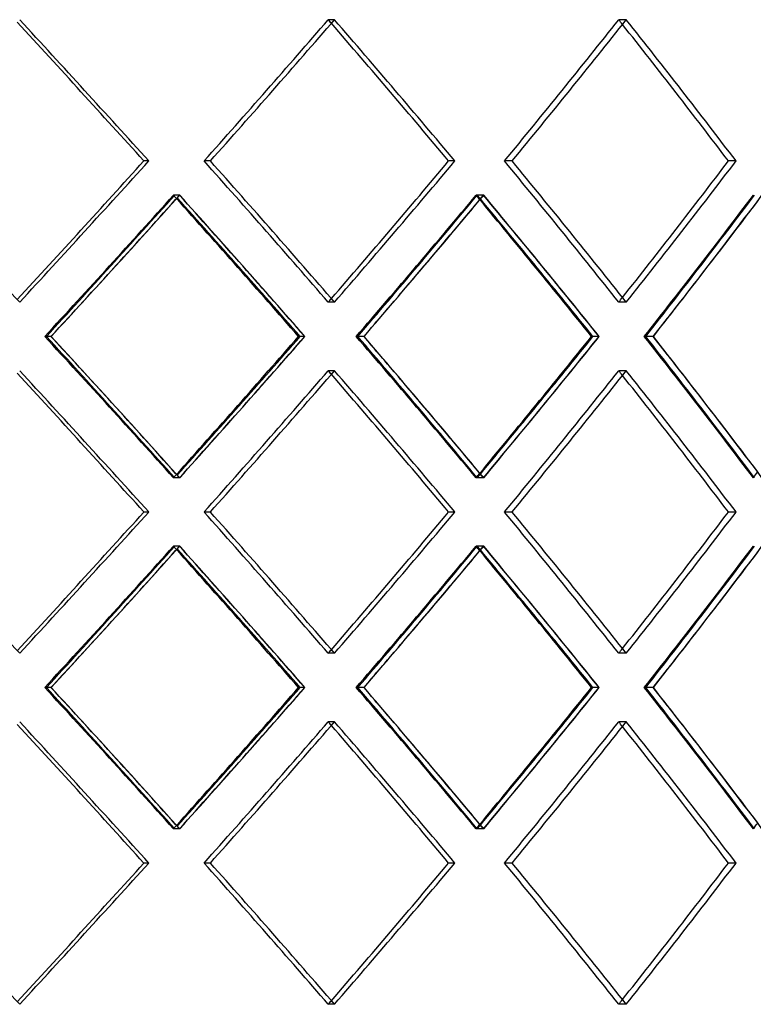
# Model space of a CAD drawing. Header units: millimetres. Extents: x -790 to 790, y -515 to 698.
# Tile 7 of 9: x 206 to 353, y -36 to 161. Entities that reach past the tile are written whole.
import ezdxf

# ---------------------------------------------------------------- set-up
doc = ezdxf.new("R2010")
doc.units = ezdxf.units.MM
doc.layers.add('HIDDEN', color=7, linetype='Continuous')
doc.layers.add('THICK', color=7, linetype='Continuous')

msp = doc.modelspace()

# ---------------------------------------------------------------- linework, layer by layer
at = {"layer": 'HIDDEN'}
for p, q in [((268.75, 160.64), (267.5, 160.64)), ((268.75, 160.64), (267.5, 160.64)), ((327.21, 160.64), (325.69, 160.64)), ((327.21, 160.64), (325.69, 160.64)), ((231.53, 132.37), (230.57, 132.37)), ((243.89, 132.37), (242.64, 132.37)), ((243.89, 132.37), (242.64, 132.37)), ((292.87, 132.37), (291.62, 132.37)), ((304.32, 132.37), (302.8, 132.37)), ((304.32, 132.37), (302.8, 132.37)), ((349.19, 132.37), (347.67, 132.37)), ((237.75, 125.51), (236.5, 125.51)), ((237.71, 125.51), (236.75, 125.51)), ((298.64, 125.51), (297.11, 125.51)), ((298.6, 125.51), (297.35, 125.51)), ((268.75, 104.09), (267.5, 104.09)), ((268.75, 104.09), (267.5, 104.09)), ((327.21, 104.09), (325.69, 104.09)), ((327.21, 104.09), (325.69, 104.09)), ((211.96, 97.23), (210.7, 97.23)), ((212.01, 97.23), (211.05, 97.23)), ((262.79, 97.23), (261.54, 97.23)), ((274.62, 97.23), (273.08, 97.23)), ((274.67, 97.23), (273.41, 97.23)), ((321.74, 97.23), (320.22, 97.23)), ((332.58, 97.23), (330.8, 97.23)), ((332.62, 97.23), (331.1, 97.23)), ((268.75, 90.38), (267.5, 90.38)), ((268.75, 90.38), (267.5, 90.38)), ((327.21, 90.38), (325.69, 90.38)), ((327.21, 90.38), (325.69, 90.38)), ((237.75, 68.96), (236.5, 68.96)), ((237.71, 68.96), (236.75, 68.96)), ((298.64, 68.96), (297.11, 68.96)), ((298.6, 68.96), (297.35, 68.96)), ((231.53, 62.1), (230.57, 62.1)), ((243.89, 62.1), (242.64, 62.1)), ((243.89, 62.1), (242.64, 62.1)), ((292.87, 62.1), (291.62, 62.1)), ((304.32, 62.1), (302.8, 62.1)), ((304.32, 62.1), (302.8, 62.1)), ((349.19, 62.1), (347.67, 62.1)), ((237.75, 55.24), (236.5, 55.24)), ((237.71, 55.24), (236.75, 55.24)), ((298.64, 55.24), (297.11, 55.24)), ((298.6, 55.24), (297.35, 55.24)), ((268.75, 33.82), (267.5, 33.82)), ((268.75, 33.82), (267.5, 33.82)), ((327.21, 33.82), (325.69, 33.82)), ((327.21, 33.82), (325.69, 33.82)), ((211.96, 26.97), (210.7, 26.97)), ((212.01, 26.97), (211.05, 26.97)), ((262.79, 26.97), (261.54, 26.97)), ((274.62, 26.97), (273.08, 26.97)), ((274.67, 26.97), (273.41, 26.97)), ((321.74, 26.97), (320.22, 26.97)), ((332.58, 26.97), (330.8, 26.97)), ((332.62, 26.97), (331.1, 26.97)), ((268.75, 20.11), (267.5, 20.11)), ((268.75, 20.11), (267.5, 20.11)), ((327.21, 20.11), (325.69, 20.11)), ((327.21, 20.11), (325.69, 20.11)), ((237.75, -1.31), (236.5, -1.31)), ((237.71, -1.31), (236.75, -1.31)), ((298.64, -1.31), (297.11, -1.31)), ((298.6, -1.31), (297.35, -1.31)), ((231.53, -8.17), (230.57, -8.17)), ((243.89, -8.17), (242.64, -8.17)), ((243.89, -8.17), (242.64, -8.17)), ((292.87, -8.17), (291.62, -8.17)), ((304.32, -8.17), (302.8, -8.17)), ((304.32, -8.17), (302.8, -8.17)), ((349.19, -8.17), (347.67, -8.17)), ((268.75, -36.44), (267.5, -36.44)), ((268.75, -36.44), (267.5, -36.44)), ((327.21, -36.44), (325.69, -36.44)), ((327.21, -36.44), (325.69, -36.44))]:
    msp.add_line(p, q, dxfattribs=at)
for centre, major_axis, ratio, start_param, end_param in [((0, 160.64), (527.17, -527.17), 0.198912, 1.321812, 1.374447), ((0, 160.64), (516.77, 516.77), 0.267949, -1.361878, -1.308997), ((0, 160.64), (516.77, 516.77), 0.267949, -1.361878, -1.308997), ((0, 160.64), (516.77, -516.77), 0.267949, 1.307648, 1.308997), ((0, 160.64), (519.19, -519.19), 0.267949, 1.256362, 1.308997), ((0, 160.64), (506.61, 506.61), 0.339454, -1.296428, -1.243547), ((0, 160.64), (506.61, 506.61), 0.339454, -1.296428, -1.243547), ((0, 160.64), (506.61, -506.61), 0.339454, 1.241754, 1.243547), ((0, 160.64), (508.97, -508.97), 0.339454, 1.190913, 1.243547), ((0, 104.09), (527.17, 527.17), 0.198912, -1.374447, -1.321812), ((0, 104.09), (516.77, -516.77), 0.267949, 1.308997, 1.361878), ((0, 104.09), (516.77, -516.77), 0.267949, 1.308997, 1.361878), ((0, 104.09), (519.19, 519.19), 0.267949, -1.308997, -1.256362), ((0, 104.09), (506.61, -506.61), 0.339454, 1.243547, 1.296428), ((0, 104.09), (506.61, -506.61), 0.339454, 1.243547, 1.296428), ((0, 104.09), (508.97, 508.97), 0.339454, -1.243547, -1.190913), ((0, 160.64), (516.77, 516.77), 0.267949, -1.427802, -1.374714), ((0, 90.38), (524.72, 524.72), 0.198912, -1.361633, -1.30873), ((0, 90.38), (516.77, -516.77), 0.267949, 1.373448, 1.374714), ((0, 160.64), (519.19, 519.19), 0.267949, -1.375707, -1.374408), ((0, 90.38), (519.19, -519.19), 0.267949, 1.321751, 1.374408), ((0, 160.64), (506.61, 506.61), 0.339454, -1.362352, -1.309264), ((0, 90.38), (516.77, 516.77), 0.267949, -1.296183, -1.24328), ((0, 90.38), (506.61, -506.61), 0.339454, 1.307589, 1.309264), ((0, 160.64), (516.77, -516.77), 0.267949, 1.241872, 1.24328), ((0, 160.64), (508.97, 508.97), 0.339454, -1.310664, -1.308958), ((0, 90.38), (508.97, -508.97), 0.339454, 1.256302, 1.308958), ((0, 160.64), (494.28, 494.28), 0.414214, -1.296902, -1.243814), ((0, 90.38), (506.61, 506.61), 0.339454, -1.230733, -1.17783), ((0, 160.64), (519.19, 519.19), 0.267949, -1.427247, -1.408889), ((0, 160.64), (508.97, 508.97), 0.339454, -1.361797, -1.343439), ((0, 160.64), (496.59, 496.59), 0.414214, -1.296347, -1.277989), ((0, 104.09), (516.77, 516.77), 0.267949, -1.308997, -1.307648), ((0, 104.09), (506.61, 506.61), 0.339454, -1.243547, -1.241754), ((0, 33.82), (516.77, -516.77), 0.267949, 1.374714, 1.427802), ((0, 104.09), (524.72, -524.72), 0.198912, 1.30873, 1.361633), ((0, 33.82), (519.19, -519.19), 0.267949, 1.408889, 1.427247), ((0, 104.09), (519.19, 519.19), 0.267949, -1.374408, -1.321751), ((0, 33.82), (506.61, -506.61), 0.339454, 1.309264, 1.362352), ((0, 104.09), (516.77, -516.77), 0.267949, 1.24328, 1.296183), ((0, 33.82), (508.97, -508.97), 0.339454, 1.343439, 1.361797), ((0, 104.09), (508.97, 508.97), 0.339454, -1.308958, -1.256302), ((0, 33.82), (494.28, -494.28), 0.414214, 1.243814, 1.296902), ((0, 104.09), (506.61, -506.61), 0.339454, 1.17783, 1.230733), ((0, 33.82), (496.59, -496.59), 0.414214, 1.277989, 1.296347), ((0, 90.38), (527.17, -527.17), 0.198912, 1.321812, 1.374447), ((0, 90.38), (516.77, 516.77), 0.267949, -1.361878, -1.308997), ((0, 90.38), (516.77, 516.77), 0.267949, -1.361878, -1.308997), ((0, 90.38), (516.77, -516.77), 0.267949, 1.307648, 1.308997), ((0, 90.38), (519.19, -519.19), 0.267949, 1.256362, 1.308997), ((0, 90.38), (506.61, 506.61), 0.339454, -1.296428, -1.243547), ((0, 90.38), (506.61, 506.61), 0.339454, -1.296428, -1.243547), ((0, 90.38), (506.61, -506.61), 0.339454, 1.241754, 1.243547), ((0, 90.38), (508.97, -508.97), 0.339454, 1.190913, 1.243547), ((0, 104.09), (516.77, 516.77), 0.267949, -1.374714, -1.373448), ((0, 33.82), (519.19, -519.19), 0.267949, 1.374408, 1.375707), ((0, 104.09), (506.61, 506.61), 0.339454, -1.309264, -1.307589), ((0, 33.82), (516.77, 516.77), 0.267949, -1.24328, -1.241872), ((0, 33.82), (508.97, -508.97), 0.339454, 1.308958, 1.310664), ((0, 104.09), (494.28, 494.28), 0.414214, -1.243814, -1.241651), ((0, 33.82), (527.17, 527.17), 0.198912, -1.374447, -1.321812), ((0, 33.82), (516.77, -516.77), 0.267949, 1.308997, 1.361878), ((0, 33.82), (516.77, -516.77), 0.267949, 1.308997, 1.361878), ((0, 33.82), (519.19, 519.19), 0.267949, -1.308997, -1.256362), ((0, 33.82), (506.61, -506.61), 0.339454, 1.243547, 1.296428), ((0, 33.82), (506.61, -506.61), 0.339454, 1.243547, 1.296428), ((0, 33.82), (508.97, 508.97), 0.339454, -1.243547, -1.190913), ((0, 90.38), (516.77, 516.77), 0.267949, -1.427802, -1.374714), ((0, 20.11), (524.72, 524.72), 0.198912, -1.361633, -1.30873), ((0, 20.11), (516.77, -516.77), 0.267949, 1.373448, 1.374714), ((0, 90.38), (519.19, 519.19), 0.267949, -1.375707, -1.374408), ((0, 20.11), (519.19, -519.19), 0.267949, 1.321751, 1.374408), ((0, 90.38), (506.61, 506.61), 0.339454, -1.362352, -1.309264), ((0, 20.11), (516.77, 516.77), 0.267949, -1.296183, -1.24328), ((0, 20.11), (506.61, -506.61), 0.339454, 1.307589, 1.309264), ((0, 90.38), (516.77, -516.77), 0.267949, 1.241872, 1.24328), ((0, 90.38), (508.97, 508.97), 0.339454, -1.310664, -1.308958), ((0, 20.11), (508.97, -508.97), 0.339454, 1.256302, 1.308958), ((0, 90.38), (494.28, 494.28), 0.414214, -1.296902, -1.243814), ((0, 20.11), (506.61, 506.61), 0.339454, -1.230733, -1.17783), ((0, 90.38), (519.19, 519.19), 0.267949, -1.427247, -1.408889), ((0, 90.38), (508.97, 508.97), 0.339454, -1.361797, -1.343439), ((0, 90.38), (496.59, 496.59), 0.414214, -1.296347, -1.277989), ((0, 33.82), (516.77, 516.77), 0.267949, -1.308997, -1.307648), ((0, 33.82), (506.61, 506.61), 0.339454, -1.243547, -1.241754), ((0, -36.44), (516.77, -516.77), 0.267949, 1.374714, 1.427802), ((0, 33.82), (524.72, -524.72), 0.198912, 1.30873, 1.361633), ((0, -36.44), (519.19, -519.19), 0.267949, 1.408889, 1.427247), ((0, 33.82), (519.19, 519.19), 0.267949, -1.374408, -1.321751), ((0, -36.44), (506.61, -506.61), 0.339454, 1.309264, 1.362352), ((0, 33.82), (516.77, -516.77), 0.267949, 1.24328, 1.296183), ((0, -36.44), (508.97, -508.97), 0.339454, 1.343439, 1.361797), ((0, 33.82), (508.97, 508.97), 0.339454, -1.308958, -1.256302), ((0, -36.44), (494.28, -494.28), 0.414214, 1.243814, 1.296902), ((0, 33.82), (506.61, -506.61), 0.339454, 1.17783, 1.230733), ((0, -36.44), (496.59, -496.59), 0.414214, 1.277989, 1.296347), ((0, 20.11), (527.17, -527.17), 0.198912, 1.321812, 1.374447), ((0, 20.11), (516.77, 516.77), 0.267949, -1.361878, -1.308997), ((0, 20.11), (516.77, 516.77), 0.267949, -1.361878, -1.308997), ((0, 20.11), (516.77, -516.77), 0.267949, 1.307648, 1.308997), ((0, 20.11), (519.19, -519.19), 0.267949, 1.256362, 1.308997), ((0, 20.11), (506.61, 506.61), 0.339454, -1.296428, -1.243547), ((0, 20.11), (506.61, 506.61), 0.339454, -1.296428, -1.243547), ((0, 20.11), (506.61, -506.61), 0.339454, 1.241754, 1.243547), ((0, 20.11), (508.97, -508.97), 0.339454, 1.190913, 1.243547), ((0, 33.82), (516.77, 516.77), 0.267949, -1.374714, -1.373448), ((0, -36.44), (519.19, -519.19), 0.267949, 1.374408, 1.375707), ((0, 33.82), (506.61, 506.61), 0.339454, -1.309264, -1.307589), ((0, -36.44), (516.77, 516.77), 0.267949, -1.24328, -1.241872), ((0, -36.44), (508.97, -508.97), 0.339454, 1.308958, 1.310664), ((0, 33.82), (494.28, 494.28), 0.414214, -1.243814, -1.241651), ((0, -36.44), (527.17, 527.17), 0.198912, -1.374447, -1.321812), ((0, -36.44), (516.77, -516.77), 0.267949, 1.308997, 1.361878), ((0, -36.44), (516.77, -516.77), 0.267949, 1.308997, 1.361878), ((0, -36.44), (519.19, 519.19), 0.267949, -1.308997, -1.256362), ((0, -36.44), (506.61, -506.61), 0.339454, 1.243547, 1.296428), ((0, -36.44), (506.61, -506.61), 0.339454, 1.243547, 1.296428), ((0, -36.44), (508.97, 508.97), 0.339454, -1.243547, -1.190913), ((0, -36.44), (516.77, 516.77), 0.267949, -1.308997, -1.307648), ((0, -36.44), (506.61, 506.61), 0.339454, -1.243547, -1.241754)]:
    msp.add_ellipse(centre, major_axis=major_axis, ratio=ratio, start_param=start_param, end_param=end_param, dxfattribs=at)
at = {"layer": 'THICK'}
for p, q in [((231.53, 132.37), (230.57, 132.37)), ((292.87, 132.37), (291.62, 132.37)), ((349.19, 132.37), (347.67, 132.37)), ((262.84, 97.23), (261.88, 97.23)), ((321.79, 97.23), (320.53, 97.23)), ((231.53, 62.1), (230.57, 62.1)), ((292.87, 62.1), (291.62, 62.1)), ((349.19, 62.1), (347.67, 62.1)), ((262.84, 26.97), (261.88, 26.97)), ((321.79, 26.97), (320.53, 26.97)), ((231.53, -8.17), (230.57, -8.17)), ((292.87, -8.17), (291.62, -8.17)), ((349.19, -8.17), (347.67, -8.17))]:
    msp.add_line(p, q, dxfattribs=at)
for centre, major_axis, ratio, start_param, end_param in [((0, 160.64), (524.72, -524.72), 0.198912, 1.321566, 1.373479), ((0, 160.64), (527.17, -527.17), 0.198912, 1.321812, 1.374447), ((0, 160.64), (519.19, 519.19), 0.267949, -1.361631, -1.308997), ((0, 160.64), (516.77, -516.77), 0.267949, 1.256116, 1.307648), ((0, 160.64), (519.19, -519.19), 0.267949, 1.256362, 1.308997), ((0, 160.64), (508.97, 508.97), 0.339454, -1.296182, -1.243547), ((0, 160.64), (506.61, -506.61), 0.339454, 1.190666, 1.241754), ((0, 160.64), (508.97, -508.97), 0.339454, 1.190913, 1.243547), ((0, 104.09), (527.17, -527.17), 0.198912, 1.374447, 1.427081), ((0, 104.09), (524.72, 524.72), 0.198912, -1.373479, -1.321566), ((0, 104.09), (527.17, 527.17), 0.198912, -1.374447, -1.321812), ((0, 104.09), (519.19, -519.19), 0.267949, 1.308997, 1.361631), ((0, 104.09), (516.77, 516.77), 0.267949, -1.307648, -1.256116), ((0, 104.09), (519.19, 519.19), 0.267949, -1.308997, -1.256362), ((0, 104.09), (508.97, -508.97), 0.339454, 1.243547, 1.296182), ((0, 104.09), (506.61, 506.61), 0.339454, -1.241754, -1.190666), ((0, 104.09), (508.97, 508.97), 0.339454, -1.243547, -1.190913), ((0, 90.38), (527.17, 527.17), 0.198912, -1.361692, -1.309036), ((0, 160.64), (519.19, 519.19), 0.267949, -1.408889, -1.375707), ((0, 90.38), (516.77, -516.77), 0.267949, 1.321811, 1.373448), ((0, 160.64), (524.72, -524.72), 0.198912, 1.255642, 1.307731), ((0, 160.64), (527.17, -527.17), 0.198912, 1.256197, 1.309036), ((0, 90.38), (519.19, 519.19), 0.267949, -1.296242, -1.243586), ((0, 160.64), (508.97, 508.97), 0.339454, -1.343439, -1.310664), ((0, 90.38), (506.61, -506.61), 0.339454, 1.256361, 1.307589), ((0, 160.64), (516.77, -516.77), 0.267949, 1.190192, 1.241872), ((0, 160.64), (519.19, -519.19), 0.267949, 1.190747, 1.243586), ((0, 90.38), (508.97, 508.97), 0.339454, -1.230793, -1.178136), ((0, 160.64), (496.59, 496.59), 0.414214, -1.277989, -1.2457), ((0, 104.09), (527.17, -527.17), 0.198912, 1.309036, 1.361692), ((0, 104.09), (516.77, 516.77), 0.267949, -1.373448, -1.321811), ((0, 33.82), (524.72, 524.72), 0.198912, -1.307731, -1.255642), ((0, 33.82), (527.17, 527.17), 0.198912, -1.309036, -1.256197), ((0, 104.09), (519.19, -519.19), 0.267949, 1.243586, 1.296242), ((0, 104.09), (506.61, 506.61), 0.339454, -1.307589, -1.256361), ((0, 33.82), (516.77, 516.77), 0.267949, -1.241872, -1.190192), ((0, 33.82), (519.19, 519.19), 0.267949, -1.243586, -1.190747), ((0, 104.09), (508.97, -508.97), 0.339454, 1.178136, 1.230793), ((0, 90.38), (524.72, -524.72), 0.198912, 1.321566, 1.373479), ((0, 90.38), (527.17, -527.17), 0.198912, 1.321812, 1.374447), ((0, 90.38), (519.19, 519.19), 0.267949, -1.361631, -1.308997), ((0, 90.38), (516.77, -516.77), 0.267949, 1.256116, 1.307648), ((0, 90.38), (519.19, -519.19), 0.267949, 1.256362, 1.308997), ((0, 90.38), (508.97, 508.97), 0.339454, -1.296182, -1.243547), ((0, 90.38), (506.61, -506.61), 0.339454, 1.190666, 1.241754), ((0, 90.38), (508.97, -508.97), 0.339454, 1.190913, 1.243547), ((0, 33.82), (519.19, -519.19), 0.267949, 1.375707, 1.408889), ((0, 33.82), (508.97, -508.97), 0.339454, 1.310664, 1.343439), ((0, 33.82), (496.59, -496.59), 0.414214, 1.2457, 1.277989), ((0, 33.82), (527.17, -527.17), 0.198912, 1.374447, 1.427081), ((0, 33.82), (524.72, 524.72), 0.198912, -1.373479, -1.321566), ((0, 33.82), (527.17, 527.17), 0.198912, -1.374447, -1.321812), ((0, 33.82), (519.19, -519.19), 0.267949, 1.308997, 1.361631), ((0, 33.82), (516.77, 516.77), 0.267949, -1.307648, -1.256116), ((0, 33.82), (519.19, 519.19), 0.267949, -1.308997, -1.256362), ((0, 33.82), (508.97, -508.97), 0.339454, 1.243547, 1.296182), ((0, 33.82), (506.61, 506.61), 0.339454, -1.241754, -1.190666), ((0, 33.82), (508.97, 508.97), 0.339454, -1.243547, -1.190913), ((0, 20.11), (527.17, 527.17), 0.198912, -1.361692, -1.309036), ((0, 90.38), (527.17, -527.17), 0.198912, 1.256197, 1.309036), ((0, 20.11), (519.19, 519.19), 0.267949, -1.296242, -1.243586), ((0, 90.38), (519.19, -519.19), 0.267949, 1.190747, 1.243586), ((0, 20.11), (508.97, 508.97), 0.339454, -1.230793, -1.178136), ((0, 90.38), (519.19, 519.19), 0.267949, -1.408889, -1.375707), ((0, 20.11), (516.77, -516.77), 0.267949, 1.321811, 1.373448), ((0, 90.38), (524.72, -524.72), 0.198912, 1.255642, 1.307731), ((0, 90.38), (508.97, 508.97), 0.339454, -1.343439, -1.310664), ((0, 20.11), (506.61, -506.61), 0.339454, 1.256361, 1.307589), ((0, 90.38), (516.77, -516.77), 0.267949, 1.190192, 1.241872), ((0, 90.38), (496.59, 496.59), 0.414214, -1.277989, -1.2457), ((0, 33.82), (527.17, -527.17), 0.198912, 1.309036, 1.361692), ((0, 33.82), (516.77, 516.77), 0.267949, -1.373448, -1.321811), ((0, -36.44), (524.72, 524.72), 0.198912, -1.307731, -1.255642), ((0, -36.44), (527.17, 527.17), 0.198912, -1.309036, -1.256197), ((0, 33.82), (519.19, -519.19), 0.267949, 1.243586, 1.296242), ((0, 33.82), (506.61, 506.61), 0.339454, -1.307589, -1.256361), ((0, -36.44), (516.77, 516.77), 0.267949, -1.241872, -1.190192), ((0, -36.44), (519.19, 519.19), 0.267949, -1.243586, -1.190747), ((0, 33.82), (508.97, -508.97), 0.339454, 1.178136, 1.230793), ((0, 20.11), (527.17, -527.17), 0.198912, 1.321812, 1.374447), ((0, 20.11), (519.19, 519.19), 0.267949, -1.361631, -1.308997), ((0, 20.11), (519.19, -519.19), 0.267949, 1.256362, 1.308997), ((0, 20.11), (508.97, 508.97), 0.339454, -1.296182, -1.243547), ((0, 20.11), (508.97, -508.97), 0.339454, 1.190913, 1.243547), ((0, 20.11), (524.72, -524.72), 0.198912, 1.321566, 1.373479), ((0, 20.11), (516.77, -516.77), 0.267949, 1.256116, 1.307648), ((0, 20.11), (506.61, -506.61), 0.339454, 1.190666, 1.241754), ((0, -36.44), (519.19, -519.19), 0.267949, 1.375707, 1.408889), ((0, -36.44), (508.97, -508.97), 0.339454, 1.310664, 1.343439), ((0, -36.44), (496.59, -496.59), 0.414214, 1.2457, 1.277989), ((0, -36.44), (527.17, -527.17), 0.198912, 1.374447, 1.427081), ((0, -36.44), (524.72, 524.72), 0.198912, -1.373479, -1.321566), ((0, -36.44), (527.17, 527.17), 0.198912, -1.374447, -1.321812), ((0, -36.44), (519.19, -519.19), 0.267949, 1.308997, 1.361631), ((0, -36.44), (516.77, 516.77), 0.267949, -1.307648, -1.256116), ((0, -36.44), (519.19, 519.19), 0.267949, -1.308997, -1.256362), ((0, -36.44), (508.97, -508.97), 0.339454, 1.243547, 1.296182), ((0, -36.44), (506.61, 506.61), 0.339454, -1.241754, -1.190666), ((0, -36.44), (508.97, 508.97), 0.339454, -1.243547, -1.190913)]:
    msp.add_ellipse(centre, major_axis=major_axis, ratio=ratio, start_param=start_param, end_param=end_param, dxfattribs=at)

doc.saveas('drawing.dxf')
